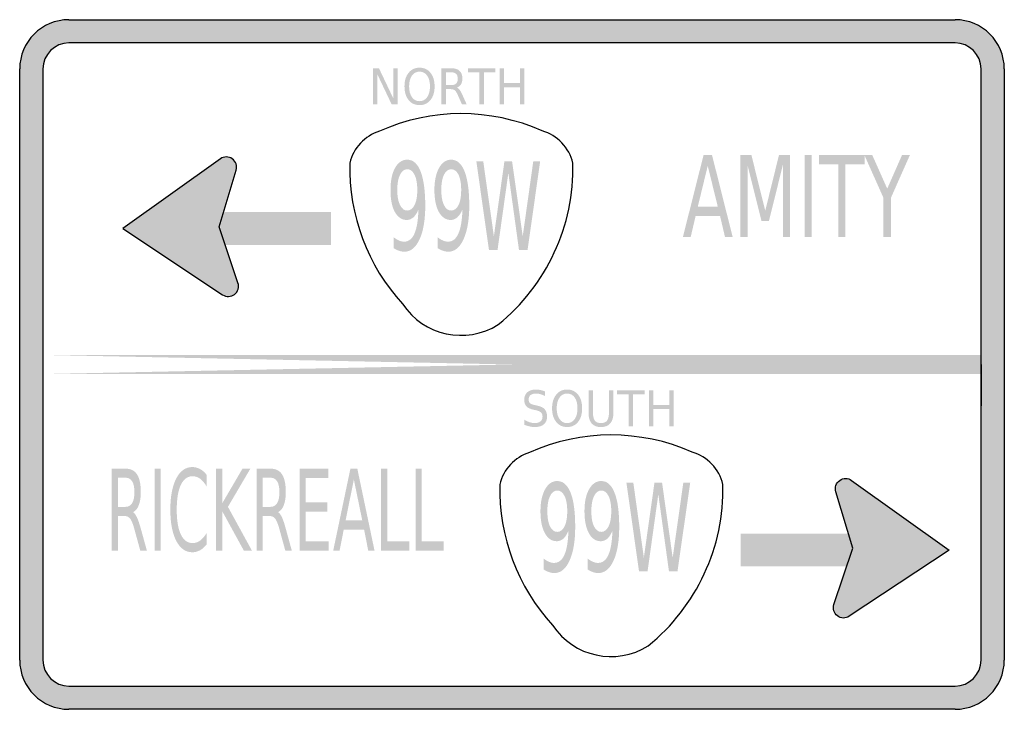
# Model space of a CAD drawing. Header units: inches. Extents: x -0.5 to 0.5, y -0.35 to 0.35.
import ezdxf

# ---------------------------------------------------------------- set-up
doc = ezdxf.new("R2010")
doc.units = ezdxf.units.IN
doc.header["$MEASUREMENT"] = 0

msp = doc.modelspace()

# ---------------------------------------------------------------- hatches: boundary and pattern name
h = msp.add_hatch(color=7)
h.paths.add_polyline_path([(-0.45, 0.35), (0.45, 0.35), (0.4568, 0.3495), (0.4633, 0.3482), (0.4695, 0.346), (0.4752, 0.3432), (0.4805, 0.3395), (0.4853, 0.3353), (0.4895, 0.3305), (0.4932, 0.3252), (0.496, 0.3195), (0.4982, 0.3133), (0.4995, 0.3068), (0.5, 0.3), (0.5, -0.3), (0.4995, -0.3068), (0.4982, -0.3133), (0.496, -0.3195), (0.4932, -0.3252), (0.4895, -0.3305), (0.4853, -0.3353), (0.4805, -0.3395), (0.4752, -0.3432), (0.4695, -0.346), (0.4633, -0.3482), (0.4568, -0.3495), (0.45, -0.35), (-0.45, -0.35), (-0.4568, -0.3495), (-0.4633, -0.3482), (-0.4695, -0.346), (-0.4752, -0.3432), (-0.4805, -0.3395), (-0.4853, -0.3353), (-0.4895, -0.3305), (-0.4932, -0.3252), (-0.496, -0.3195), (-0.4982, -0.3133), (-0.4995, -0.3068), (-0.5, -0.3), (-0.5, 0.3), (-0.4995, 0.3068), (-0.4982, 0.3133), (-0.496, 0.3195), (-0.4932, 0.3252), (-0.4895, 0.3305), (-0.4853, 0.3353), (-0.4805, 0.3395), (-0.4752, 0.3432), (-0.4695, 0.346), (-0.4633, 0.3482), (-0.4568, 0.3495), (-0.45, 0.35)])
edge = h.paths.add_edge_path(flags=0)
edge.add_spline(control_points=[(-0.4764, -0.3), (-0.4764, -0.3146), (-0.4646, -0.3264), (-0.45, -0.3264)], knot_values=[0, 0, 0, 0, 1, 1, 1, 1], degree=3, periodic=0)
edge.add_line((-0.45, -0.3264), (0.45, -0.3264))
edge.add_spline(control_points=[(0.45, -0.3264), (0.4646, -0.3264), (0.4764, -0.3146), (0.4764, -0.3)], knot_values=[0, 0, 0, 0, 1, 1, 1, 1], degree=3, periodic=0)
edge.add_line((0.4764, -0.3), (0.4764, 0.3))
edge.add_spline(control_points=[(0.4764, 0.3), (0.4764, 0.3146), (0.4646, 0.3264), (0.45, 0.3264)], knot_values=[0, 0, 0, 0, 1, 1, 1, 1], degree=3, periodic=0)
edge.add_line((0.45, 0.3264), (-0.45, 0.3264))
edge.add_spline(control_points=[(-0.45, 0.3264), (-0.4646, 0.3264), (-0.4764, 0.3146), (-0.4764, 0.3)], knot_values=[0, 0, 0, 0, 1, 1, 1, 1], degree=3, periodic=0)
edge.add_line((-0.4764, 0.3), (-0.4764, -0.3))
for points in [[(-0.1411, 0.3007), (-0.1351, 0.3007), (-0.1205, 0.27), (-0.1205, 0.3007), (-0.1161, 0.3007), (-0.1161, 0.264), (-0.1222, 0.264), (-0.1368, 0.2947), (-0.1368, 0.264), (-0.1411, 0.264), (-0.1411, 0.3007)], [(-0.0448, 0.3007), (-0.0169, 0.3007), (-0.0169, 0.2965), (-0.0286, 0.2965), (-0.0286, 0.264), (-0.0331, 0.264), (-0.0331, 0.2965), (-0.0448, 0.2965), (-0.0448, 0.3007)], [(-0.0126, 0.3007), (-0.0081, 0.3007), (-0.0081, 0.2856), (0.0081, 0.2856), (0.0081, 0.3007), (0.0125, 0.3007), (0.0125, 0.264), (0.0081, 0.264), (0.0081, 0.2815), (-0.0081, 0.2815), (-0.0081, 0.264), (-0.0126, 0.264), (-0.0126, 0.3007)], [(-0.2805, 0.1963), (-0.2802, 0.1973), (-0.2799, 0.1983), (-0.2798, 0.1993), (-0.2797, 0.2003), (-0.2798, 0.2014), (-0.2799, 0.2024), (-0.2802, 0.2034), (-0.2805, 0.2043), (-0.281, 0.2052), (-0.2815, 0.2061), (-0.2821, 0.2069), (-0.2828, 0.2077), (-0.2836, 0.2084), (-0.2844, 0.209), (-0.2853, 0.2095), (-0.2862, 0.2099), (-0.2872, 0.2103), (-0.2881, 0.2105), (-0.2892, 0.2107), (-0.2902, 0.2107), (-0.2912, 0.2107), (-0.2922, 0.2105), (-0.2932, 0.2103), (-0.2942, 0.2099), (-0.2951, 0.2095), (-0.296, 0.2089), (-0.2968, 0.2083), (-0.2975, 0.2076), (-0.2982, 0.2069), (-0.2988, 0.2061), (-0.2993, 0.2052), (-0.2998, 0.2042), (-0.2901, 0.2003), (-0.2805, 0.1963)], [(0.232, 0.2128), (0.2431, 0.2128), (0.2572, 0.1561), (0.2712, 0.2128), (0.2823, 0.2128), (0.2823, 0.1295), (0.2751, 0.1295), (0.2751, 0.2026), (0.2609, 0.1455), (0.2534, 0.1455), (0.2392, 0.2026), (0.2392, 0.1295), (0.232, 0.1295), (0.232, 0.2128)], [(0.2971, 0.2128), (0.3045, 0.2128), (0.3045, 0.1295), (0.2971, 0.1295), (0.2971, 0.2128)], [(0.3117, 0.2128), (0.3582, 0.2128), (0.3582, 0.2033), (0.3387, 0.2033), (0.3387, 0.1295), (0.3313, 0.1295), (0.3313, 0.2033), (0.3117, 0.2033), (0.3117, 0.2128)], [(0.3578, 0.2128), (0.3658, 0.2128), (0.3811, 0.1785), (0.3962, 0.2128), (0.4042, 0.2128), (0.3848, 0.1691), (0.3848, 0.1295), (0.3773, 0.1295), (0.3773, 0.1691), (0.3578, 0.2128)], [(-0.3954, 0.1381), (-0.2939, 0.0708), (-0.2969, 0.1376), (-0.2962, 0.2088), (-0.3954, 0.1381)], [(-0.2962, 0.2088), (-0.2802, 0.1973), (-0.2969, 0.138), (-0.3224, 0.1453), (-0.2962, 0.2088)], [(-0.2998, 0.2042), (-0.3001, 0.2033), (-0.3004, 0.2024), (-0.3005, 0.2014), (-0.3006, 0.2004), (-0.3005, 0.1994), (-0.3004, 0.1984), (-0.3002, 0.1974), (-0.2998, 0.1965), (-0.2994, 0.1956), (-0.2989, 0.1947), (-0.2984, 0.1939), (-0.2977, 0.1932), (-0.297, 0.1925), (-0.2963, 0.1919), (-0.2954, 0.1913), (-0.2945, 0.1909), (-0.2936, 0.1905), (-0.2927, 0.1902), (-0.2917, 0.19), (-0.2907, 0.1899), (-0.2897, 0.1899), (-0.2887, 0.19), (-0.2878, 0.1902), (-0.2868, 0.1904), (-0.2859, 0.1908), (-0.285, 0.1912), (-0.2842, 0.1918), (-0.2834, 0.1924), (-0.2827, 0.193), (-0.282, 0.1938), (-0.2814, 0.1946), (-0.2809, 0.1954), (-0.2805, 0.1963), (-0.2901, 0.2003), (-0.2998, 0.2042)], [(-0.0362, 0.2062), (-0.0292, 0.2062), (-0.0184, 0.1302), (-0.0077, 0.2062), (0.0001, 0.2062), (0.0109, 0.1302), (0.0216, 0.2062), (0.0286, 0.2062), (0.0158, 0.1162), (0.0071, 0.1162), (-0.0037, 0.1944), (-0.0147, 0.1162), (-0.0234, 0.1162), (-0.0362, 0.2062)], [(-0.2963, 0.1214), (-0.1837, 0.1214), (-0.1837, 0.1547), (-0.2963, 0.1547), (-0.2963, 0.1214)], [(-0.2783, 0.0828), (-0.2966, 0.1373), (-0.3047, 0.1378), (-0.297, 0.1031), (-0.2783, 0.0828)], [(-0.2939, 0.0708), (-0.2783, 0.0828), (-0.2867, 0.1064), (-0.2985, 0.1063), (-0.2939, 0.0708)], [(-0.2978, 0.0834), (-0.2981, 0.0825), (-0.2983, 0.0815), (-0.2985, 0.0806), (-0.2985, 0.0796), (-0.2985, 0.0786), (-0.2984, 0.0776), (-0.2981, 0.0766), (-0.2978, 0.0757), (-0.2974, 0.0748), (-0.2969, 0.0739), (-0.2964, 0.0731), (-0.2957, 0.0724), (-0.295, 0.0717), (-0.2942, 0.071), (-0.2934, 0.0705), (-0.2925, 0.07), (-0.2916, 0.0697), (-0.2907, 0.0694), (-0.2897, 0.0692), (-0.2887, 0.0691), (-0.2877, 0.0691), (-0.2867, 0.0692), (-0.2858, 0.0693), (-0.2848, 0.0696), (-0.2839, 0.07), (-0.283, 0.0704), (-0.2822, 0.0709), (-0.2814, 0.0715), (-0.2807, 0.0722), (-0.28, 0.073), (-0.2794, 0.0738), (-0.2789, 0.0746), (-0.2785, 0.0755), (-0.2881, 0.0795), (-0.2978, 0.0834)], [(-0.2785, 0.0755), (-0.2782, 0.0765), (-0.2779, 0.0775), (-0.2778, 0.0785), (-0.2777, 0.0795), (-0.2778, 0.0805), (-0.2779, 0.0815), (-0.2782, 0.0825), (-0.2785, 0.0835), (-0.279, 0.0844), (-0.2795, 0.0853), (-0.2801, 0.0861), (-0.2808, 0.0869), (-0.2816, 0.0876), (-0.2824, 0.0882), (-0.2833, 0.0887), (-0.2842, 0.0891), (-0.2851, 0.0895), (-0.2861, 0.0897), (-0.2871, 0.0898), (-0.2882, 0.0899), (-0.2892, 0.0898), (-0.2902, 0.0897), (-0.2912, 0.0894), (-0.2922, 0.0891), (-0.2931, 0.0886), (-0.2939, 0.0881), (-0.2948, 0.0875), (-0.2955, 0.0868), (-0.2962, 0.0861), (-0.2968, 0.0852), (-0.2973, 0.0844), (-0.2978, 0.0834), (-0.2881, 0.0795), (-0.2785, 0.0755)], [(-0.4764, -0.0097), (0.4764, -0.0097), (0.4764, 0.0097), (-0.4764, -0.0097), (-0.4764, 0.0097), (0.4764, -0.0097), (0.4764, 0.0097), (-0.4764, 0.0097), (-0.4764, -0.0097)], [(0.1068, -0.0261), (0.1347, -0.0261), (0.1347, -0.0303), (0.123, -0.0303), (0.123, -0.0628), (0.1185, -0.0628), (0.1185, -0.0303), (0.1068, -0.0303), (0.1068, -0.0261)], [(0.139, -0.0261), (0.1434, -0.0261), (0.1434, -0.0411), (0.1597, -0.0411), (0.1597, -0.0261), (0.1641, -0.0261), (0.1641, -0.0628), (0.1597, -0.0628), (0.1597, -0.0453), (0.1434, -0.0453), (0.1434, -0.0628), (0.139, -0.0628), (0.139, -0.0261)], [(-0.3629, -0.1057), (-0.3567, -0.1057), (-0.3567, -0.189), (-0.3629, -0.189), (-0.3629, -0.1057)], [(-0.3005, -0.1057), (-0.2943, -0.1057), (-0.2943, -0.1409), (-0.2737, -0.1057), (-0.2657, -0.1057), (-0.2885, -0.1445), (-0.2641, -0.189), (-0.2723, -0.189), (-0.2943, -0.1489), (-0.2943, -0.189), (-0.3005, -0.189), (-0.3005, -0.1057)], [(-0.2156, -0.1057), (-0.1867, -0.1057), (-0.1867, -0.1151), (-0.2094, -0.1151), (-0.2094, -0.1398), (-0.1876, -0.1398), (-0.1876, -0.1493), (-0.2094, -0.1493), (-0.2094, -0.1795), (-0.1861, -0.1795), (-0.1861, -0.189), (-0.2156, -0.189), (-0.2156, -0.1057)], [(-0.1329, -0.1057), (-0.1267, -0.1057), (-0.1267, -0.1795), (-0.1044, -0.1795), (-0.1044, -0.189), (-0.1329, -0.189), (-0.1329, -0.1057)], [(-0.0979, -0.1057), (-0.0917, -0.1057), (-0.0917, -0.1795), (-0.0694, -0.1795), (-0.0694, -0.189), (-0.0979, -0.189), (-0.0979, -0.1057)], [(0.1162, -0.1199), (0.1232, -0.1199), (0.1339, -0.196), (0.1447, -0.1199), (0.1524, -0.1199), (0.1632, -0.196), (0.174, -0.1199), (0.181, -0.1199), (0.1681, -0.2099), (0.1594, -0.2099), (0.1486, -0.1318), (0.1377, -0.2099), (0.129, -0.2099), (0.1162, -0.1199)], [(0.3485, -0.1221), (0.3481, -0.1212), (0.3475, -0.1203), (0.3469, -0.1195), (0.3462, -0.1188), (0.3455, -0.1181), (0.3447, -0.1175), (0.3438, -0.1169), (0.3429, -0.1165), (0.3419, -0.1161), (0.3409, -0.1159), (0.3399, -0.1157), (0.3389, -0.1157), (0.3379, -0.1157), (0.3369, -0.1159), (0.3359, -0.1161), (0.3349, -0.1165), (0.334, -0.1169), (0.3331, -0.1174), (0.3323, -0.118), (0.3315, -0.1187), (0.3308, -0.1195), (0.3302, -0.1203), (0.3297, -0.1212), (0.3292, -0.1221), (0.3289, -0.123), (0.3286, -0.124), (0.3285, -0.125), (0.3284, -0.1261), (0.3285, -0.1271), (0.3286, -0.1281), (0.3289, -0.1291), (0.3292, -0.13), (0.3388, -0.1261), (0.3485, -0.1221)], [(0.3449, -0.1176), (0.3289, -0.1291), (0.3456, -0.1883), (0.3712, -0.1811), (0.3449, -0.1176)], [(0.4441, -0.1883), (0.3426, -0.2556), (0.3456, -0.1888), (0.3449, -0.1176), (0.4441, -0.1883)], [(0.3292, -0.13), (0.3296, -0.1309), (0.3301, -0.1318), (0.3307, -0.1326), (0.3314, -0.1333), (0.3321, -0.134), (0.3329, -0.1346), (0.3337, -0.1352), (0.3346, -0.1356), (0.3355, -0.136), (0.3365, -0.1362), (0.3374, -0.1364), (0.3384, -0.1365), (0.3394, -0.1365), (0.3404, -0.1364), (0.3414, -0.1362), (0.3423, -0.1359), (0.3433, -0.1355), (0.3441, -0.1351), (0.345, -0.1345), (0.3457, -0.1339), (0.3464, -0.1332), (0.3471, -0.1325), (0.3477, -0.1317), (0.3481, -0.1308), (0.3485, -0.1299), (0.3489, -0.1289), (0.3491, -0.128), (0.3492, -0.127), (0.3493, -0.126), (0.3492, -0.125), (0.3491, -0.124), (0.3488, -0.1231), (0.3485, -0.1221), (0.3388, -0.1261), (0.3292, -0.13)], [(0.345, -0.1717), (0.2324, -0.1717), (0.2324, -0.205), (0.345, -0.205), (0.345, -0.1717)], [(0.327, -0.2436), (0.3453, -0.1891), (0.3534, -0.1886), (0.3457, -0.2233), (0.327, -0.2436)], [(0.3426, -0.2556), (0.327, -0.2436), (0.3354, -0.2199), (0.3472, -0.2201), (0.3426, -0.2556)], [(0.3465, -0.243), (0.3461, -0.2421), (0.3456, -0.2412), (0.345, -0.2404), (0.3443, -0.2397), (0.3436, -0.239), (0.3428, -0.2384), (0.342, -0.2378), (0.3411, -0.2374), (0.3402, -0.237), (0.3392, -0.2368), (0.3382, -0.2366), (0.3372, -0.2365), (0.3363, -0.2365), (0.3353, -0.2366), (0.3343, -0.2368), (0.3334, -0.2371), (0.3324, -0.2375), (0.3316, -0.2379), (0.3307, -0.2385), (0.33, -0.2391), (0.3292, -0.2398), (0.3286, -0.2405), (0.328, -0.2414), (0.3275, -0.2422), (0.3271, -0.2431), (0.3268, -0.2441), (0.3266, -0.245), (0.3265, -0.246), (0.3264, -0.247), (0.3265, -0.248), (0.3266, -0.249), (0.3269, -0.2499), (0.3272, -0.2509), (0.3368, -0.2469), (0.3465, -0.243)], [(0.3272, -0.2509), (0.3276, -0.2518), (0.3282, -0.2527), (0.3288, -0.2535), (0.3294, -0.2542), (0.3302, -0.2549), (0.331, -0.2556), (0.3319, -0.2561), (0.3328, -0.2565), (0.3338, -0.2569), (0.3348, -0.2571), (0.3358, -0.2573), (0.3368, -0.2573), (0.3378, -0.2573), (0.3388, -0.2571), (0.3398, -0.2569), (0.3408, -0.2565), (0.3417, -0.2561), (0.3426, -0.2556), (0.3434, -0.255), (0.3442, -0.2543), (0.3449, -0.2535), (0.3455, -0.2527), (0.346, -0.2519), (0.3464, -0.2509), (0.3468, -0.25), (0.347, -0.249), (0.3472, -0.248), (0.3473, -0.2469), (0.3472, -0.2459), (0.3471, -0.2449), (0.3468, -0.2439), (0.3465, -0.243), (0.3368, -0.2469), (0.3272, -0.2509)]]:
    msp.add_hatch(color=7).paths.add_polyline_path(points)
h = msp.add_hatch(color=7)
edge = h.paths.add_edge_path()
edge.add_spline(control_points=[(-0.0939, 0.3013), (-0.0893, 0.3013), (-0.0856, 0.2996), (-0.0828, 0.2961), (-0.08, 0.2927), (-0.0786, 0.2881), (-0.0786, 0.2823), (-0.0786, 0.2765), (-0.08, 0.2719), (-0.0828, 0.2684), (-0.0856, 0.265), (-0.0893, 0.2633), (-0.0939, 0.2633), (-0.0985, 0.2633), (-0.1022, 0.265), (-0.105, 0.2684), (-0.1078, 0.2719), (-0.1092, 0.2765), (-0.1092, 0.2823), (-0.1092, 0.2881), (-0.1078, 0.2927), (-0.105, 0.2961), (-0.1022, 0.2996), (-0.0985, 0.3013), (-0.0939, 0.3013)], knot_values=[0, 0, 0, 0, 1, 1, 1, 2, 2, 2, 3, 3, 3, 4, 4, 4, 5, 5, 5, 6, 6, 6, 7, 7, 7, 8, 8, 8, 8], degree=3, periodic=0)
edge = h.paths.add_edge_path(flags=0)
edge.add_spline(control_points=[(-0.0939, 0.2973), (-0.0971, 0.2973), (-0.0997, 0.2959), (-0.1016, 0.2933), (-0.1035, 0.2906), (-0.1045, 0.2869), (-0.1045, 0.2823), (-0.1045, 0.2777), (-0.1035, 0.274), (-0.1016, 0.2713), (-0.0997, 0.2686), (-0.0971, 0.2673), (-0.0939, 0.2673), (-0.0907, 0.2673), (-0.0881, 0.2686), (-0.0862, 0.2713), (-0.0843, 0.274), (-0.0833, 0.2777), (-0.0833, 0.2823), (-0.0833, 0.2869), (-0.0843, 0.2906), (-0.0862, 0.2933), (-0.0881, 0.2959), (-0.0907, 0.2973), (-0.0939, 0.2973)], knot_values=[0, 0, 0, 0, 1, 1, 1, 2, 2, 2, 3, 3, 3, 4, 4, 4, 5, 5, 5, 6, 6, 6, 7, 7, 7, 8, 8, 8, 8], degree=3, periodic=0)
h = msp.add_hatch(color=7)
edge = h.paths.add_edge_path()
edge.add_spline(control_points=[(-0.056, 0.2812), (-0.0551, 0.2808), (-0.0541, 0.2801), (-0.0532, 0.2789), (-0.0523, 0.2777), (-0.0514, 0.2761), (-0.0505, 0.274)], knot_values=[0, 0, 0, 0, 1, 1, 1, 2, 2, 2, 2], degree=3, periodic=0)
edge.add_line((-0.0505, 0.274), (-0.046, 0.264))
edge.add_line((-0.046, 0.264), (-0.0508, 0.264))
edge.add_line((-0.0508, 0.264), (-0.055, 0.2734))
edge.add_spline(control_points=[(-0.055, 0.2734), (-0.0561, 0.2759), (-0.0571, 0.2775), (-0.0581, 0.2783), (-0.0592, 0.2791), (-0.0606, 0.2795), (-0.0623, 0.2795)], knot_values=[0, 0, 0, 0, 1, 1, 1, 2, 2, 2, 2], degree=3, periodic=0)
edge.add_line((-0.0623, 0.2795), (-0.0672, 0.2795))
edge.add_line((-0.0672, 0.2795), (-0.0672, 0.264))
edge.add_line((-0.0672, 0.264), (-0.0717, 0.264))
edge.add_line((-0.0717, 0.264), (-0.0717, 0.3007))
edge.add_line((-0.0717, 0.3007), (-0.0616, 0.3007))
edge.add_spline(control_points=[(-0.0616, 0.3007), (-0.0578, 0.3007), (-0.055, 0.2998), (-0.0532, 0.298), (-0.0513, 0.2963), (-0.0504, 0.2936), (-0.0504, 0.2901), (-0.0504, 0.2878), (-0.0509, 0.2859), (-0.0518, 0.2843), (-0.0528, 0.2828), (-0.0542, 0.2818), (-0.056, 0.2812)], knot_values=[0, 0, 0, 0, 1, 1, 1, 2, 2, 2, 3, 3, 3, 4, 4, 4, 4], degree=3, periodic=0)
edge = h.paths.add_edge_path(flags=0)
edge.add_line((-0.0672, 0.2966), (-0.0672, 0.2836))
edge.add_line((-0.0672, 0.2836), (-0.0616, 0.2836))
edge.add_spline(control_points=[(-0.0616, 0.2836), (-0.0594, 0.2836), (-0.0578, 0.2841), (-0.0567, 0.2852), (-0.0556, 0.2863), (-0.0551, 0.288), (-0.0551, 0.2901), (-0.0551, 0.2922), (-0.0556, 0.2939), (-0.0567, 0.2949), (-0.0578, 0.296), (-0.0594, 0.2966), (-0.0616, 0.2966)], knot_values=[0, 0, 0, 0, 1, 1, 1, 2, 2, 2, 3, 3, 3, 4, 4, 4, 4], degree=3, periodic=0)
edge.add_line((-0.0616, 0.2966), (-0.0672, 0.2966))
h = msp.add_hatch(color=7)
h.paths.add_polyline_path([(0.1946, 0.2128), (0.2031, 0.2128), (0.2241, 0.1295), (0.2163, 0.1295), (0.2113, 0.1508), (0.1865, 0.1508), (0.1815, 0.1295), (0.1736, 0.1295), (0.1946, 0.2128)])
h.paths.add_polyline_path([(0.1988, 0.2017), (0.1887, 0.1602), (0.209, 0.1602), (0.1988, 0.2017)], flags=0)
h = msp.add_hatch(color=7)
edge = h.paths.add_edge_path()
edge.add_line((-0.1202, 0.1181), (-0.1202, 0.1292))
edge.add_spline(control_points=[(-0.1202, 0.1292), (-0.1184, 0.1277), (-0.1166, 0.1266), (-0.1149, 0.1259), (-0.1131, 0.1251), (-0.1113, 0.1247), (-0.1096, 0.1247), (-0.105, 0.1247), (-0.1015, 0.1274), (-0.0991, 0.1328), (-0.0967, 0.1382), (-0.0953, 0.1465), (-0.095, 0.1575)], knot_values=[0, 0, 0, 0, 1, 1, 1, 2, 2, 2, 3, 3, 3, 4, 4, 4, 4], degree=3, periodic=0)
edge.add_spline(control_points=[(-0.095, 0.1575), (-0.0963, 0.154), (-0.098, 0.1514), (-0.1, 0.1495), (-0.1021, 0.1477), (-0.1043, 0.1467), (-0.1068, 0.1467), (-0.1119, 0.1467), (-0.116, 0.1495), (-0.119, 0.1549), (-0.122, 0.1603), (-0.1234, 0.1678), (-0.1234, 0.1772), (-0.1234, 0.1865), (-0.1219, 0.1939), (-0.1188, 0.1995), (-0.1157, 0.2051), (-0.1115, 0.2079), (-0.1064, 0.2079), (-0.1004, 0.2079), (-0.0959, 0.2039), (-0.0928, 0.1959), (-0.0897, 0.1879), (-0.0881, 0.1763), (-0.0881, 0.1611), (-0.0881, 0.147), (-0.09, 0.1356), (-0.0938, 0.1272), (-0.0977, 0.1187), (-0.1028, 0.1145), (-0.1093, 0.1145), (-0.1111, 0.1145), (-0.1128, 0.1148), (-0.1146, 0.1154), (-0.1164, 0.116), (-0.1182, 0.1169), (-0.1202, 0.1181)], knot_values=[0, 0, 0, 0, 1, 1, 1, 2, 2, 2, 3, 3, 3, 4, 4, 4, 5, 5, 5, 6, 6, 6, 7, 7, 7, 8, 8, 8, 9, 9, 9, 10, 10, 10, 11, 11, 11, 12, 12, 12, 12], degree=3, periodic=0)
edge = h.paths.add_edge_path(flags=0)
edge.add_spline(control_points=[(-0.1064, 0.1563), (-0.1032, 0.1563), (-0.1008, 0.1581), (-0.099, 0.1619), (-0.0971, 0.1656), (-0.0962, 0.1707), (-0.0962, 0.1772), (-0.0962, 0.1837), (-0.0971, 0.1888), (-0.099, 0.1926), (-0.1008, 0.1963), (-0.1032, 0.1982), (-0.1064, 0.1982), (-0.1095, 0.1982), (-0.1119, 0.1963), (-0.1137, 0.1926), (-0.1156, 0.1888), (-0.1165, 0.1837), (-0.1165, 0.1772), (-0.1165, 0.1707), (-0.1156, 0.1656), (-0.1137, 0.1619), (-0.1119, 0.1581), (-0.1095, 0.1563), (-0.1064, 0.1563)], knot_values=[0, 0, 0, 0, 1, 1, 1, 2, 2, 2, 3, 3, 3, 4, 4, 4, 5, 5, 5, 6, 6, 6, 7, 7, 7, 8, 8, 8, 8], degree=3, periodic=0)
h = msp.add_hatch(color=7)
edge = h.paths.add_edge_path()
edge.add_line((-0.0755, 0.1181), (-0.0755, 0.1292))
edge.add_spline(control_points=[(-0.0755, 0.1292), (-0.0737, 0.1277), (-0.072, 0.1266), (-0.0702, 0.1259), (-0.0684, 0.1251), (-0.0667, 0.1247), (-0.0649, 0.1247), (-0.0604, 0.1247), (-0.0569, 0.1274), (-0.0545, 0.1328), (-0.052, 0.1382), (-0.0507, 0.1465), (-0.0503, 0.1575)], knot_values=[0, 0, 0, 0, 1, 1, 1, 2, 2, 2, 3, 3, 3, 4, 4, 4, 4], degree=3, periodic=0)
edge.add_spline(control_points=[(-0.0503, 0.1575), (-0.0517, 0.154), (-0.0533, 0.1514), (-0.0554, 0.1495), (-0.0574, 0.1477), (-0.0597, 0.1467), (-0.0621, 0.1467), (-0.0672, 0.1467), (-0.0713, 0.1495), (-0.0743, 0.1549), (-0.0773, 0.1603), (-0.0788, 0.1678), (-0.0788, 0.1772), (-0.0788, 0.1865), (-0.0772, 0.1939), (-0.0741, 0.1995), (-0.071, 0.2051), (-0.0669, 0.2079), (-0.0617, 0.2079), (-0.0558, 0.2079), (-0.0513, 0.2039), (-0.0481, 0.1959), (-0.045, 0.1879), (-0.0434, 0.1763), (-0.0434, 0.1611), (-0.0434, 0.147), (-0.0454, 0.1356), (-0.0492, 0.1272), (-0.053, 0.1187), (-0.0582, 0.1145), (-0.0646, 0.1145), (-0.0664, 0.1145), (-0.0682, 0.1148), (-0.0699, 0.1154), (-0.0717, 0.116), (-0.0736, 0.1169), (-0.0755, 0.1181)], knot_values=[0, 0, 0, 0, 1, 1, 1, 2, 2, 2, 3, 3, 3, 4, 4, 4, 5, 5, 5, 6, 6, 6, 7, 7, 7, 8, 8, 8, 9, 9, 9, 10, 10, 10, 11, 11, 11, 12, 12, 12, 12], degree=3, periodic=0)
edge = h.paths.add_edge_path(flags=0)
edge.add_spline(control_points=[(-0.0617, 0.1563), (-0.0586, 0.1563), (-0.0561, 0.1581), (-0.0543, 0.1619), (-0.0525, 0.1656), (-0.0516, 0.1707), (-0.0516, 0.1772), (-0.0516, 0.1837), (-0.0525, 0.1888), (-0.0543, 0.1926), (-0.0561, 0.1963), (-0.0586, 0.1982), (-0.0617, 0.1982), (-0.0648, 0.1982), (-0.0673, 0.1963), (-0.0691, 0.1926), (-0.0709, 0.1888), (-0.0718, 0.1837), (-0.0718, 0.1772), (-0.0718, 0.1707), (-0.0709, 0.1656), (-0.0691, 0.1619), (-0.0673, 0.1581), (-0.0648, 0.1563), (-0.0617, 0.1563)], knot_values=[0, 0, 0, 0, 1, 1, 1, 2, 2, 2, 3, 3, 3, 4, 4, 4, 5, 5, 5, 6, 6, 6, 7, 7, 7, 8, 8, 8, 8], degree=3, periodic=0)
h = msp.add_hatch(color=7)
edge = h.paths.add_edge_path()
edge.add_line((0.0336, -0.0273), (0.0336, -0.0321))
edge.add_spline(control_points=[(0.0336, -0.0321), (0.032, -0.0312), (0.0304, -0.0306), (0.0289, -0.0301), (0.0273, -0.0297), (0.0259, -0.0295), (0.0245, -0.0295), (0.0221, -0.0295), (0.0202, -0.03), (0.0189, -0.031), (0.0175, -0.0321), (0.0169, -0.0336), (0.0169, -0.0355), (0.0169, -0.0371), (0.0173, -0.0384), (0.0182, -0.0392), (0.0191, -0.04), (0.0207, -0.0407), (0.0232, -0.0412)], knot_values=[0, 0, 0, 0, 1, 1, 1, 2, 2, 2, 3, 3, 3, 4, 4, 4, 5, 5, 5, 6, 6, 6, 6], degree=3, periodic=0)
edge.add_line((0.0232, -0.0412), (0.0259, -0.0418))
edge.add_spline(control_points=[(0.0259, -0.0418), (0.0292, -0.0425), (0.0317, -0.0437), (0.0333, -0.0455), (0.0348, -0.0473), (0.0356, -0.0497), (0.0356, -0.0527), (0.0356, -0.0562), (0.0346, -0.0589), (0.0324, -0.0607), (0.0303, -0.0626), (0.0271, -0.0635), (0.023, -0.0635), (0.0214, -0.0635), (0.0198, -0.0633), (0.018, -0.0629), (0.0162, -0.0625), (0.0144, -0.0619), (0.0125, -0.0612)], knot_values=[0, 0, 0, 0, 1, 1, 1, 2, 2, 2, 3, 3, 3, 4, 4, 4, 5, 5, 5, 6, 6, 6, 6], degree=3, periodic=0)
edge.add_line((0.0125, -0.0612), (0.0125, -0.056))
edge.add_spline(control_points=[(0.0125, -0.056), (0.0144, -0.0572), (0.0161, -0.058), (0.0179, -0.0586), (0.0196, -0.0592), (0.0213, -0.0595), (0.023, -0.0595), (0.0255, -0.0595), (0.0275, -0.0589), (0.0289, -0.0578), (0.0303, -0.0567), (0.031, -0.0551), (0.031, -0.053), (0.031, -0.0512), (0.0305, -0.0498), (0.0295, -0.0488), (0.0285, -0.0478), (0.0269, -0.047), (0.0246, -0.0465)], knot_values=[0, 0, 0, 0, 1, 1, 1, 2, 2, 2, 3, 3, 3, 4, 4, 4, 5, 5, 5, 6, 6, 6, 6], degree=3, periodic=0)
edge.add_line((0.0246, -0.0465), (0.0219, -0.0459))
edge.add_spline(control_points=[(0.0219, -0.0459), (0.0185, -0.0452), (0.0161, -0.044), (0.0146, -0.0425), (0.0132, -0.0409), (0.0124, -0.0387), (0.0124, -0.0359), (0.0124, -0.0327), (0.0134, -0.0301), (0.0155, -0.0282), (0.0176, -0.0264), (0.0204, -0.0254), (0.024, -0.0254), (0.0255, -0.0254), (0.0271, -0.0256), (0.0287, -0.0259), (0.0303, -0.0262), (0.032, -0.0267), (0.0336, -0.0273)], knot_values=[0, 0, 0, 0, 1, 1, 1, 2, 2, 2, 3, 3, 3, 4, 4, 4, 5, 5, 5, 6, 6, 6, 6], degree=3, periodic=0)
h = msp.add_hatch(color=7)
edge = h.paths.add_edge_path()
edge.add_spline(control_points=[(0.056, -0.0254), (0.0606, -0.0254), (0.0643, -0.0272), (0.0671, -0.0306), (0.0699, -0.0341), (0.0712, -0.0387), (0.0712, -0.0445), (0.0712, -0.0503), (0.0699, -0.0549), (0.0671, -0.0583), (0.0643, -0.0618), (0.0606, -0.0635), (0.056, -0.0635), (0.0514, -0.0635), (0.0477, -0.0618), (0.0449, -0.0583), (0.0421, -0.0549), (0.0407, -0.0503), (0.0407, -0.0445), (0.0407, -0.0387), (0.0421, -0.0341), (0.0449, -0.0306), (0.0477, -0.0272), (0.0514, -0.0254), (0.056, -0.0254)], knot_values=[0, 0, 0, 0, 1, 1, 1, 2, 2, 2, 3, 3, 3, 4, 4, 4, 5, 5, 5, 6, 6, 6, 7, 7, 7, 8, 8, 8, 8], degree=3, periodic=0)
edge = h.paths.add_edge_path(flags=0)
edge.add_spline(control_points=[(0.056, -0.0295), (0.0527, -0.0295), (0.0502, -0.0308), (0.0483, -0.0335), (0.0464, -0.0362), (0.0454, -0.0398), (0.0454, -0.0445), (0.0454, -0.0491), (0.0464, -0.0527), (0.0483, -0.0554), (0.0502, -0.0581), (0.0527, -0.0595), (0.056, -0.0595), (0.0592, -0.0595), (0.0618, -0.0581), (0.0637, -0.0554), (0.0656, -0.0527), (0.0665, -0.0491), (0.0665, -0.0445), (0.0665, -0.0398), (0.0656, -0.0362), (0.0637, -0.0335), (0.0618, -0.0308), (0.0592, -0.0295), (0.056, -0.0295)], knot_values=[0, 0, 0, 0, 1, 1, 1, 2, 2, 2, 3, 3, 3, 4, 4, 4, 5, 5, 5, 6, 6, 6, 7, 7, 7, 8, 8, 8, 8], degree=3, periodic=0)
h = msp.add_hatch(color=7)
edge = h.paths.add_edge_path()
edge.add_line((0.0777, -0.0261), (0.0822, -0.0261))
edge.add_line((0.0822, -0.0261), (0.0822, -0.0484))
edge.add_spline(control_points=[(0.0822, -0.0484), (0.0822, -0.0523), (0.0828, -0.0551), (0.0841, -0.0569), (0.0854, -0.0586), (0.0875, -0.0595), (0.0903, -0.0595), (0.0932, -0.0595), (0.0953, -0.0586), (0.0966, -0.0569), (0.0978, -0.0551), (0.0985, -0.0523), (0.0985, -0.0484)], knot_values=[0, 0, 0, 0, 1, 1, 1, 2, 2, 2, 3, 3, 3, 4, 4, 4, 4], degree=3, periodic=0)
edge.add_line((0.0985, -0.0484), (0.0985, -0.0261))
edge.add_line((0.0985, -0.0261), (0.103, -0.0261))
edge.add_line((0.103, -0.0261), (0.103, -0.049))
edge.add_spline(control_points=[(0.103, -0.049), (0.103, -0.0538), (0.1019, -0.0574), (0.0998, -0.0598), (0.0976, -0.0623), (0.0945, -0.0635), (0.0903, -0.0635), (0.0862, -0.0635), (0.083, -0.0623), (0.0809, -0.0598), (0.0788, -0.0574), (0.0777, -0.0538), (0.0777, -0.049)], knot_values=[0, 0, 0, 0, 1, 1, 1, 2, 2, 2, 3, 3, 3, 4, 4, 4, 4], degree=3, periodic=0)
edge.add_line((0.0777, -0.049), (0.0777, -0.0261))
h = msp.add_hatch(color=7)
edge = h.paths.add_edge_path()
edge.add_spline(control_points=[(-0.3848, -0.1499), (-0.3835, -0.1507), (-0.3822, -0.1525), (-0.3809, -0.1552), (-0.3797, -0.1578), (-0.3784, -0.1615), (-0.3771, -0.1662)], knot_values=[0, 0, 0, 0, 1, 1, 1, 2, 2, 2, 2], degree=3, periodic=0)
edge.add_line((-0.3771, -0.1662), (-0.3708, -0.189))
edge.add_line((-0.3708, -0.189), (-0.3775, -0.189))
edge.add_line((-0.3775, -0.189), (-0.3834, -0.1676))
edge.add_spline(control_points=[(-0.3834, -0.1676), (-0.3849, -0.162), (-0.3863, -0.1583), (-0.3878, -0.1565), (-0.3892, -0.1547), (-0.3911, -0.1538), (-0.3936, -0.1538)], knot_values=[0, 0, 0, 0, 1, 1, 1, 2, 2, 2, 2], degree=3, periodic=0)
edge.add_line((-0.3936, -0.1538), (-0.4003, -0.1538))
edge.add_line((-0.4003, -0.1538), (-0.4003, -0.189))
edge.add_line((-0.4003, -0.189), (-0.4065, -0.189))
edge.add_line((-0.4065, -0.189), (-0.4065, -0.1057))
edge.add_line((-0.4065, -0.1057), (-0.3925, -0.1057))
edge.add_spline(control_points=[(-0.3925, -0.1057), (-0.3873, -0.1057), (-0.3834, -0.1076), (-0.3808, -0.1116), (-0.3782, -0.1156), (-0.377, -0.1216), (-0.377, -0.1297), (-0.377, -0.1349), (-0.3776, -0.1393), (-0.379, -0.1427), (-0.3803, -0.1462), (-0.3822, -0.1486), (-0.3848, -0.1499)], knot_values=[0, 0, 0, 0, 1, 1, 1, 2, 2, 2, 3, 3, 3, 4, 4, 4, 4], degree=3, periodic=0)
edge = h.paths.add_edge_path(flags=0)
edge.add_line((-0.4003, -0.1149), (-0.4003, -0.1445))
edge.add_line((-0.4003, -0.1445), (-0.3925, -0.1445))
edge.add_spline(control_points=[(-0.3925, -0.1445), (-0.3895, -0.1445), (-0.3873, -0.1432), (-0.3858, -0.1407), (-0.3842, -0.1382), (-0.3835, -0.1345), (-0.3835, -0.1297), (-0.3835, -0.1248), (-0.3842, -0.1211), (-0.3858, -0.1186), (-0.3873, -0.1162), (-0.3895, -0.1149), (-0.3925, -0.1149)], knot_values=[0, 0, 0, 0, 1, 1, 1, 2, 2, 2, 3, 3, 3, 4, 4, 4, 4], degree=3, periodic=0)
edge.add_line((-0.3925, -0.1149), (-0.4003, -0.1149))
h = msp.add_hatch(color=7)
edge = h.paths.add_edge_path()
edge.add_line((-0.31, -0.1121), (-0.31, -0.124))
edge.add_spline(control_points=[(-0.31, -0.124), (-0.3121, -0.1204), (-0.3144, -0.1178), (-0.3167, -0.116), (-0.3191, -0.1143), (-0.3216, -0.1134), (-0.3243, -0.1134), (-0.3295, -0.1134), (-0.3335, -0.1163), (-0.3363, -0.1221), (-0.3391, -0.128), (-0.3405, -0.1364), (-0.3405, -0.1474), (-0.3405, -0.1584), (-0.3391, -0.1668), (-0.3363, -0.1726), (-0.3335, -0.1784), (-0.3295, -0.1813), (-0.3243, -0.1813), (-0.3216, -0.1813), (-0.3191, -0.1805), (-0.3167, -0.1787), (-0.3144, -0.177), (-0.3121, -0.1743), (-0.31, -0.1708)], knot_values=[0, 0, 0, 0, 1, 1, 1, 2, 2, 2, 3, 3, 3, 4, 4, 4, 5, 5, 5, 6, 6, 6, 7, 7, 7, 8, 8, 8, 8], degree=3, periodic=0)
edge.add_line((-0.31, -0.1708), (-0.31, -0.1826))
edge.add_spline(control_points=[(-0.31, -0.1826), (-0.3122, -0.1852), (-0.3145, -0.1873), (-0.3169, -0.1886), (-0.3194, -0.1899), (-0.3219, -0.1906), (-0.3246, -0.1906), (-0.3316, -0.1906), (-0.337, -0.1867), (-0.341, -0.179), (-0.345, -0.1713), (-0.347, -0.1608), (-0.347, -0.1474), (-0.347, -0.134), (-0.345, -0.1234), (-0.341, -0.1157), (-0.337, -0.108), (-0.3316, -0.1041), (-0.3246, -0.1041), (-0.3219, -0.1041), (-0.3193, -0.1048), (-0.3169, -0.1061), (-0.3144, -0.1074), (-0.3122, -0.1094), (-0.31, -0.1121)], knot_values=[0, 0, 0, 0, 1, 1, 1, 2, 2, 2, 3, 3, 3, 4, 4, 4, 5, 5, 5, 6, 6, 6, 7, 7, 7, 8, 8, 8, 8], degree=3, periodic=0)
h = msp.add_hatch(color=7)
edge = h.paths.add_edge_path()
edge.add_spline(control_points=[(-0.2375, -0.1499), (-0.2362, -0.1507), (-0.2349, -0.1525), (-0.2336, -0.1552), (-0.2324, -0.1578), (-0.2311, -0.1615), (-0.2299, -0.1662)], knot_values=[0, 0, 0, 0, 1, 1, 1, 2, 2, 2, 2], degree=3, periodic=0)
edge.add_line((-0.2299, -0.1662), (-0.2236, -0.189))
edge.add_line((-0.2236, -0.189), (-0.2302, -0.189))
edge.add_line((-0.2302, -0.189), (-0.2361, -0.1676))
edge.add_spline(control_points=[(-0.2361, -0.1676), (-0.2376, -0.162), (-0.2391, -0.1583), (-0.2405, -0.1565), (-0.2419, -0.1547), (-0.2438, -0.1538), (-0.2463, -0.1538)], knot_values=[0, 0, 0, 0, 1, 1, 1, 2, 2, 2, 2], degree=3, periodic=0)
edge.add_line((-0.2463, -0.1538), (-0.2531, -0.1538))
edge.add_line((-0.2531, -0.1538), (-0.2531, -0.189))
edge.add_line((-0.2531, -0.189), (-0.2593, -0.189))
edge.add_line((-0.2593, -0.189), (-0.2593, -0.1057))
edge.add_line((-0.2593, -0.1057), (-0.2453, -0.1057))
edge.add_spline(control_points=[(-0.2453, -0.1057), (-0.24, -0.1057), (-0.2361, -0.1076), (-0.2335, -0.1116), (-0.231, -0.1156), (-0.2297, -0.1216), (-0.2297, -0.1297), (-0.2297, -0.1349), (-0.2304, -0.1393), (-0.2317, -0.1427), (-0.233, -0.1462), (-0.235, -0.1486), (-0.2375, -0.1499)], knot_values=[0, 0, 0, 0, 1, 1, 1, 2, 2, 2, 3, 3, 3, 4, 4, 4, 4], degree=3, periodic=0)
edge = h.paths.add_edge_path(flags=0)
edge.add_line((-0.2531, -0.1149), (-0.2531, -0.1445))
edge.add_line((-0.2531, -0.1445), (-0.2453, -0.1445))
edge.add_spline(control_points=[(-0.2453, -0.1445), (-0.2423, -0.1445), (-0.24, -0.1432), (-0.2385, -0.1407), (-0.237, -0.1382), (-0.2362, -0.1345), (-0.2362, -0.1297), (-0.2362, -0.1248), (-0.237, -0.1211), (-0.2385, -0.1186), (-0.24, -0.1162), (-0.2423, -0.1149), (-0.2453, -0.1149)], knot_values=[0, 0, 0, 0, 1, 1, 1, 2, 2, 2, 3, 3, 3, 4, 4, 4, 4], degree=3, periodic=0)
edge.add_line((-0.2453, -0.1149), (-0.2531, -0.1149))
h = msp.add_hatch(color=7)
h.paths.add_polyline_path([(-0.1641, -0.1057), (-0.1571, -0.1057), (-0.1396, -0.189), (-0.146, -0.189), (-0.1502, -0.1676), (-0.1709, -0.1676), (-0.1751, -0.189), (-0.1816, -0.189), (-0.1641, -0.1057)])
h.paths.add_polyline_path([(-0.1606, -0.1168), (-0.169, -0.1582), (-0.1521, -0.1582), (-0.1606, -0.1168)], flags=0)
h = msp.add_hatch(color=7)
edge = h.paths.add_edge_path()
edge.add_line((0.0322, -0.2081), (0.0322, -0.197))
edge.add_spline(control_points=[(0.0322, -0.197), (0.0339, -0.1984), (0.0357, -0.1995), (0.0375, -0.2003), (0.0393, -0.201), (0.041, -0.2014), (0.0427, -0.2014), (0.0473, -0.2014), (0.0508, -0.1987), (0.0532, -0.1933), (0.0556, -0.1879), (0.057, -0.1797), (0.0573, -0.1687)], knot_values=[0, 0, 0, 0, 1, 1, 1, 2, 2, 2, 3, 3, 3, 4, 4, 4, 4], degree=3, periodic=0)
edge.add_spline(control_points=[(0.0573, -0.1687), (0.056, -0.1721), (0.0543, -0.1748), (0.0523, -0.1767), (0.0503, -0.1785), (0.048, -0.1794), (0.0456, -0.1794), (0.0404, -0.1794), (0.0364, -0.1767), (0.0334, -0.1713), (0.0304, -0.1658), (0.0289, -0.1584), (0.0289, -0.1489), (0.0289, -0.1397), (0.0305, -0.1323), (0.0336, -0.1267), (0.0367, -0.1211), (0.0408, -0.1183), (0.046, -0.1183), (0.0519, -0.1183), (0.0564, -0.1223), (0.0596, -0.1303), (0.0627, -0.1382), (0.0642, -0.1498), (0.0642, -0.165), (0.0642, -0.1792), (0.0623, -0.1905), (0.0585, -0.199), (0.0547, -0.2074), (0.0495, -0.2117), (0.0431, -0.2117), (0.0413, -0.2117), (0.0395, -0.2114), (0.0378, -0.2108), (0.036, -0.2102), (0.0341, -0.2093), (0.0322, -0.2081)], knot_values=[0, 0, 0, 0, 1, 1, 1, 2, 2, 2, 3, 3, 3, 4, 4, 4, 5, 5, 5, 6, 6, 6, 7, 7, 7, 8, 8, 8, 9, 9, 9, 10, 10, 10, 11, 11, 11, 12, 12, 12, 12], degree=3, periodic=0)
edge = h.paths.add_edge_path(flags=0)
edge.add_spline(control_points=[(0.046, -0.1699), (0.0491, -0.1699), (0.0516, -0.168), (0.0534, -0.1643), (0.0552, -0.1606), (0.0561, -0.1554), (0.0561, -0.1489), (0.0561, -0.1425), (0.0552, -0.1373), (0.0534, -0.1336), (0.0516, -0.1298), (0.0491, -0.1279), (0.046, -0.1279), (0.0429, -0.1279), (0.0404, -0.1298), (0.0386, -0.1336), (0.0368, -0.1373), (0.0359, -0.1425), (0.0359, -0.1489), (0.0359, -0.1554), (0.0368, -0.1606), (0.0386, -0.1643), (0.0404, -0.168), (0.0429, -0.1699), (0.046, -0.1699)], knot_values=[0, 0, 0, 0, 1, 1, 1, 2, 2, 2, 3, 3, 3, 4, 4, 4, 5, 5, 5, 6, 6, 6, 7, 7, 7, 8, 8, 8, 8], degree=3, periodic=0)
h = msp.add_hatch(color=7)
edge = h.paths.add_edge_path()
edge.add_line((0.0769, -0.2081), (0.0769, -0.197))
edge.add_spline(control_points=[(0.0769, -0.197), (0.0786, -0.1984), (0.0804, -0.1995), (0.0822, -0.2003), (0.0839, -0.201), (0.0857, -0.2014), (0.0874, -0.2014), (0.092, -0.2014), (0.0955, -0.1987), (0.0979, -0.1933), (0.1003, -0.1879), (0.1017, -0.1797), (0.102, -0.1687)], knot_values=[0, 0, 0, 0, 1, 1, 1, 2, 2, 2, 3, 3, 3, 4, 4, 4, 4], degree=3, periodic=0)
edge.add_spline(control_points=[(0.102, -0.1687), (0.1007, -0.1721), (0.099, -0.1748), (0.097, -0.1767), (0.095, -0.1785), (0.0927, -0.1794), (0.0902, -0.1794), (0.0851, -0.1794), (0.081, -0.1767), (0.0781, -0.1713), (0.0751, -0.1658), (0.0736, -0.1584), (0.0736, -0.1489), (0.0736, -0.1397), (0.0751, -0.1323), (0.0783, -0.1267), (0.0814, -0.1211), (0.0855, -0.1183), (0.0907, -0.1183), (0.0966, -0.1183), (0.1011, -0.1223), (0.1042, -0.1303), (0.1074, -0.1382), (0.1089, -0.1498), (0.1089, -0.165), (0.1089, -0.1792), (0.107, -0.1905), (0.1032, -0.199), (0.0994, -0.2074), (0.0942, -0.2117), (0.0877, -0.2117), (0.086, -0.2117), (0.0842, -0.2114), (0.0824, -0.2108), (0.0806, -0.2102), (0.0788, -0.2093), (0.0769, -0.2081)], knot_values=[0, 0, 0, 0, 1, 1, 1, 2, 2, 2, 3, 3, 3, 4, 4, 4, 5, 5, 5, 6, 6, 6, 7, 7, 7, 8, 8, 8, 9, 9, 9, 10, 10, 10, 11, 11, 11, 12, 12, 12, 12], degree=3, periodic=0)
edge = h.paths.add_edge_path(flags=0)
edge.add_spline(control_points=[(0.0907, -0.1699), (0.0938, -0.1699), (0.0963, -0.168), (0.0981, -0.1643), (0.0999, -0.1606), (0.1008, -0.1554), (0.1008, -0.1489), (0.1008, -0.1425), (0.0999, -0.1373), (0.0981, -0.1336), (0.0963, -0.1298), (0.0938, -0.1279), (0.0907, -0.1279), (0.0876, -0.1279), (0.0851, -0.1298), (0.0833, -0.1336), (0.0815, -0.1373), (0.0806, -0.1425), (0.0806, -0.1489), (0.0806, -0.1554), (0.0815, -0.1606), (0.0833, -0.1643), (0.0851, -0.168), (0.0876, -0.1699), (0.0907, -0.1699)], knot_values=[0, 0, 0, 0, 1, 1, 1, 2, 2, 2, 3, 3, 3, 4, 4, 4, 5, 5, 5, 6, 6, 6, 7, 7, 7, 8, 8, 8, 8], degree=3, periodic=0)

# ---------------------------------------------------------------- linework, layer by layer
at = {"color": 7}
for p, q in [((-0.45, 0.35), (0.45, 0.35)), ((-0.5, -0.3), (-0.5, 0.3)), ((0.5, 0.3), (0.5, -0.3)), ((0.4764, 0), (0.4764, -0.042)), ((0.45, -0.35), (-0.45, -0.35))]:
    msp.add_line(p, q, dxfattribs=at)
for points in [[(0.45, 0.3264), (-0.45, 0.3264)], [(-0.4764, 0.3), (-0.4764, -0.3)], [(0.4764, -0.3), (0.4764, 0.3)], [(-0.2962, 0.2088), (-0.3954, 0.1381), (-0.2939, 0.0708)], [(-0.2783, 0.0828), (-0.2975, 0.1397), (-0.2802, 0.1973)], [(0.3449, -0.1176), (0.4441, -0.1883), (0.3426, -0.2556)], [(0.327, -0.2436), (0.3462, -0.1866), (0.3289, -0.1291)], [(-0.45, -0.3264), (0.45, -0.3264)]]:
    msp.add_lwpolyline(points, dxfattribs=at)
for points in [[(-0.45, 0.35), (-0.4776, 0.35), (-0.5, 0.3276), (-0.5, 0.3)], [(0.5, 0.3), (0.5, 0.3276), (0.4776, 0.35), (0.45, 0.35)], [(-0.45, 0.3264), (-0.4646, 0.3264), (-0.4764, 0.3146), (-0.4764, 0.3)], [(0.4764, 0.3), (0.4764, 0.3146), (0.4646, 0.3264), (0.45, 0.3264)], [(0.0306, 0.2371), (-0.022, 0.2606), (-0.082, 0.2605), (-0.1345, 0.2368)], [(-0.1345, 0.2368), (-0.1496, 0.2321), (-0.1611, 0.2198), (-0.1648, 0.2044)], [(0.0619, 0.2044), (0.0581, 0.2201), (0.0462, 0.2327), (0.0306, 0.2371)], [(-0.1648, 0.2044), (-0.166, 0.1516), (-0.1468, 0.1004), (-0.1112, 0.0615)], [(-0.014, 0.0405), (0.0353, 0.0804), (0.0633, 0.141), (0.0619, 0.2044)], [(-0.1112, 0.0615), (-0.0898, 0.0293), (-0.0467, 0.02), (-0.014, 0.0405)], [(0.183, -0.089), (0.1304, -0.0656), (0.0703, -0.0657), (0.0178, -0.0893)], [(0.0178, -0.0893), (0.0027, -0.0941), (-0.0088, -0.1064), (-0.0124, -0.1218)], [(0.2142, -0.1218), (0.2105, -0.106), (0.1985, -0.0935), (0.183, -0.089)], [(-0.0124, -0.1218), (-0.0136, -0.1745), (0.0056, -0.2257), (0.0412, -0.2647)], [(0.1383, -0.2856), (0.1876, -0.2457), (0.2157, -0.1852), (0.2142, -0.1218)], [(0.0412, -0.2647), (0.0625, -0.2968), (0.1056, -0.3061), (0.1383, -0.2856)], [(-0.5, -0.3), (-0.5, -0.3276), (-0.4776, -0.35), (-0.45, -0.35)], [(-0.4764, -0.3), (-0.4764, -0.3146), (-0.4646, -0.3264), (-0.45, -0.3264)], [(0.45, -0.35), (0.4776, -0.35), (0.5, -0.3276), (0.5, -0.3)], [(0.45, -0.3264), (0.4646, -0.3264), (0.4764, -0.3146), (0.4764, -0.3)]]:
    msp.add_open_spline(points, degree=3, dxfattribs=at)
for points in [[(-0.2802, 0.1973), (-0.2789, 0.2016), (-0.2805, 0.2062), (-0.2841, 0.2088), (-0.2877, 0.2114), (-0.2926, 0.2114), (-0.2962, 0.2088)], [(-0.2939, 0.0708), (-0.2902, 0.0683), (-0.2853, 0.0685), (-0.2818, 0.0712), (-0.2783, 0.0739), (-0.2768, 0.0786), (-0.2783, 0.0828)], [(0.3289, -0.1291), (0.3276, -0.1248), (0.3292, -0.1202), (0.3328, -0.1176), (0.3364, -0.115), (0.3413, -0.115), (0.3449, -0.1176)], [(0.3426, -0.2556), (0.3389, -0.2581), (0.334, -0.2579), (0.3305, -0.2552), (0.327, -0.2525), (0.3255, -0.2478), (0.327, -0.2436)]]:
    msp.add_open_spline(points, degree=3, knots=[0, 0, 0, 0, 1, 1, 1, 2, 2, 2, 2], dxfattribs=at)

doc.saveas('drawing.dxf')
